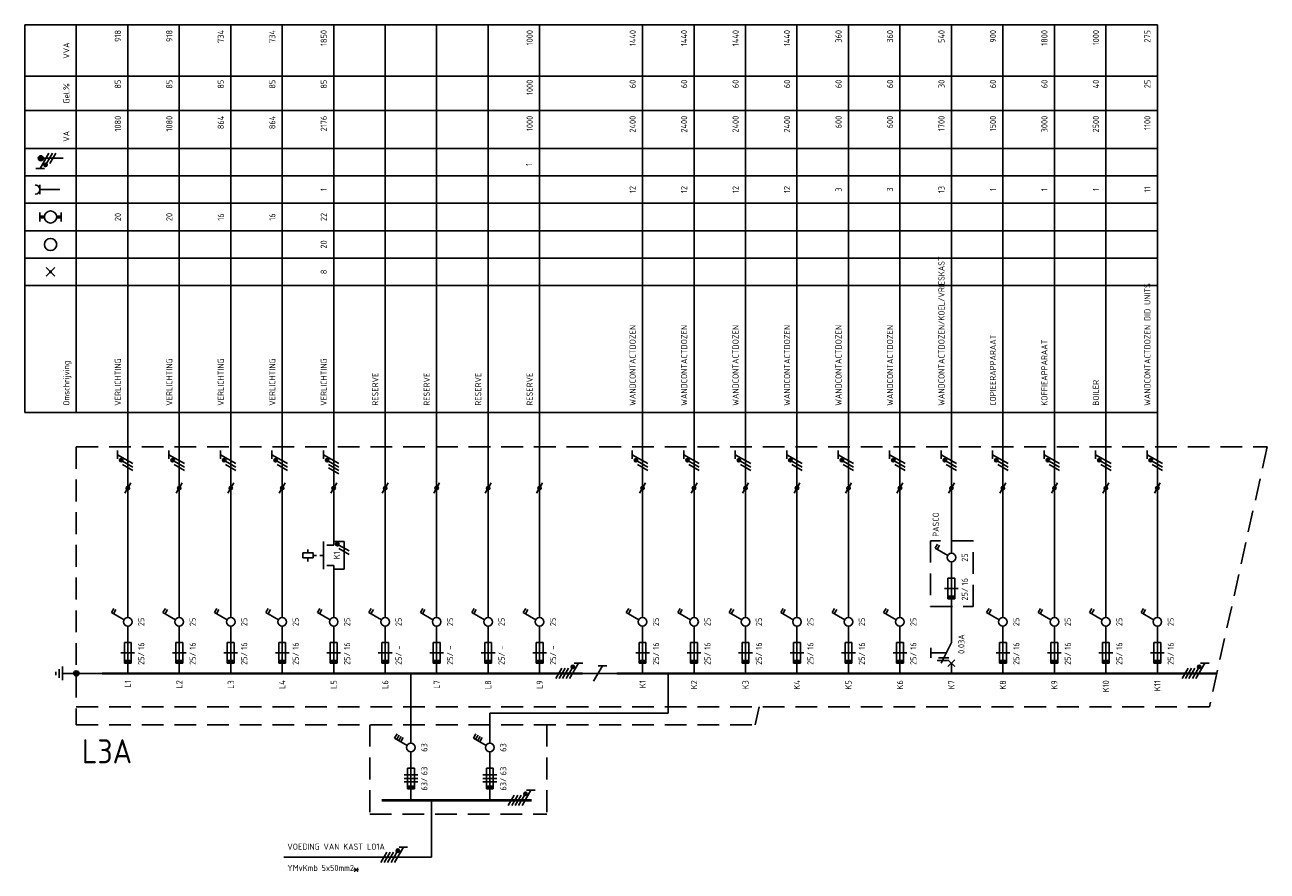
# Model space of a CAD drawing. Extents: x 30 to 1445, y -41 to 524.
# Tile 1 of 8: x 30 to 392, y 32 to 279. Entities that reach past the tile are written whole.
import ezdxf
from ezdxf.enums import TextEntityAlignment as Align

# ---------------------------------------------------------------- set-up
doc = ezdxf.new("R2010")
doc.units = 0
doc.linetypes.add('HIDDEN', pattern=[9.525, 6.35, -3.175])
doc.linetypes.add('STABI11', pattern=[2, 1, -1])
doc.layers.get('0').update_dxf_attribs({"linetype": 'CONTINUOUS'})
for name, color, linetype in [('EL$1----', 3, 'CONTINUOUS'), ('EL$1----_L0A', 3, 'CONTINUOUS'), ('EL$1----_L1A', 3, 'CONTINUOUS'), ('EL$1----_L1B', 3, 'CONTINUOUS'), ('EL$1----_L3D', 3, 'CONTINUOUS'), ('EL6112--', 3, 'CONTINUOUS'), ('EL6121--', 3, 'CONTINUOUS'), ('EL6222--', 3, 'CONTINUOUS')]:
    doc.layers.add(name, color=color, linetype=linetype)
doc.styles.add('BURO-018', font='iso.shx', dxfattribs={"height": 1.8})
doc.styles.add('BURO-035', font='ISO.shx', dxfattribs={"height": 3.5})

# ---------------------------------------------------------------- blocks, each defined once
blk = doc.blocks.new('0302A1_')
at = {"color": 0, "linetype": 'Continuous'}
blk.add_line((-0.87, -1.5), (0.87, 1.5), dxfattribs=at)
at = {"color": 0, "const_width": 0.5}
blk.add_lwpolyline([(-0.25, 0, 1), (0.25, 0, 1)], format="xyb", close=True, dxfattribs=at)
at = {"color": 0, "linetype": 'Continuous'}
blk.add_circle((0, 0), 0.5, dxfattribs=at)
blk = doc.blocks.new('m1s')
at = {"color": 0, "linetype": 'Continuous'}
blk.add_line((0, 54), (0, 66), dxfattribs=at)
blk = doc.blocks.new('111104')
at = {"color": 0, "linetype": 'Continuous'}
for p, q in [((-3, 6.98), (-3, 4.48)), ((-3, 5.73), (1.5, 3.13)), ((1.5, 2.13), (-1.5, 3.87)), ((1.5, 1.13), (-1.5, 2.87)), ((1.5, 0.13), (-1.5, 1.87)), ((1.5, -0.87), (-1.5, 0.87))]:
    blk.add_line(p, q, dxfattribs=at)
at = {"color": 0, "linetype": 'Continuous', "const_width": 0.5}
blk.add_lwpolyline([(-1.68, 4.12, 1), (-2.18, 4.12, 1)], format="xyb", close=True, dxfattribs=at)
at = {"color": 0, "linetype": 'Continuous'}
blk.add_circle((-1.93, 4.12), 0.5, dxfattribs=at)
at = {"color": 0, "linetype": 'Continuous', "style": 'BURO-018', "flags": 1}
blk.add_attdef('E_MATCODE', text='', height=1.8, dxfattribs=at).set_placement((0, 0), align=Align.MIDDLE)
blk = doc.blocks.new('B2')
at = {"color": 0, "linetype": 'Continuous'}
for p, q in [((-4.75, 17.74), (-4.05, 18.95)), ((-4.14, 17.39), (-3.44, 18.6)), ((0, 16.25), (0, 21)), ((-1.08, 15.62), (-4.75, 17.74)), ((0, 0), (0, 13.75)), ((-1, 9), (-1, 3)), ((1, 9), (-1, 9)), ((1, 3), (1, 9)), ((2, 6), (-2, 6)), ((-1, 3), (1, 3))]:
    blk.add_line(p, q, dxfattribs=at)
blk.add_circle((0, 15), 1.25, dxfattribs=at)
blk.add_solid([(-1, 3), (-1, 4), (1, 3), (1, 4)], dxfattribs=at)
at = {"color": 1, "linetype": 'Continuous', "style": 'BURO-018'}
blk.add_attdef('E_IGS', text='', height=1.8, rotation=90, dxfattribs=at).set_placement((3, 15), align=Align.TOP_CENTER)
at = {"color": 1, "style": 'BURO-018'}
blk.add_attdef('E_VRIJ1', (-3, 3), '', height=1.8, rotation=90, dxfattribs=at)
at = {"color": 1, "linetype": 'Continuous', "style": 'BURO-018'}
blk.add_attdef('E_ISP', text='', height=1.8, rotation=90, dxfattribs=at).set_placement((3, 6.9), align=Align.TOP_LEFT)
blk.add_attdef('E_ISPH', text='', height=1.8, rotation=90, dxfattribs=at).set_placement((3, 6.2), align=Align.TOP_RIGHT)
blk = doc.blocks.new('m1')
at = {"color": 0, "linetype": 'Continuous'}
blk.add_line((0, 21), (0, 33), dxfattribs=at)
blk = doc.blocks.new('b1s')
at = {"color": 0, "linetype": 'Continuous'}
blk.add_line((0, 33), (0, 54), dxfattribs=at)
blk = doc.blocks.new('00P')
at = {"color": 0, "linetype": 'Continuous'}
for p, q in [((0, 31), (3, 31)), ((3, 31), (3, 23)), ((3, 23), (0, 23))]:
    blk.add_line(p, q, dxfattribs=at)
blk = doc.blocks.new('M2S')
at = {"color": 0, "linetype": 'Continuous'}
for p, q in [((0, 63), (0, 66)), ((-7.5, 60.75), (-7.5, 61.75)), ((-3, 56), (-3, 64)), ((-2, 63), (0, 63)), ((-9, 60.75), (-9, 59.25)), ((-6, 60.75), (-9, 60.75)), ((-9, 59.25), (-6, 59.25)), ((-7.5, 59.25), (-7.5, 58.25)), ((-6, 59.25), (-6, 60.75)), ((-6, 60.25), (-6, 60.25)), ((-2, 57), (0, 57)), ((0, 54), (0, 57))]:
    blk.add_line(p, q, dxfattribs=at)
at = {"color": 0, "linetype": 'STABI11'}
blk.add_line((-6, 60), (-3, 60), dxfattribs=at)
at = {"color": 1, "linetype": 'Continuous', "style": 'BURO-018'}
blk.add_attdef('E_VRIJ1', (-6, 63), '', height=1.8, rotation=90, dxfattribs=at)
blk.add_attdef('E_IMS', text='', height=1.8, rotation=90, dxfattribs=at).set_placement((0, 60), align=Align.TOP_CENTER)
blk = doc.blocks.new('111104A')
at = {"color": 0, "linetype": 'Continuous'}
for p, q in [((-3, 4.98), (-3, 2.48)), ((-3, 3.73), (1.5, 1.13)), ((1.5, 0.13), (-1.5, 1.87)), ((1.5, -0.87), (-1.5, 0.87))]:
    blk.add_line(p, q, dxfattribs=at)
at = {"color": 0, "linetype": 'Continuous', "const_width": 0.5}
blk.add_lwpolyline([(-1.68, 2.12, 1), (-2.18, 2.12, 1)], format="xyb", close=True, dxfattribs=at)
at = {"color": 0, "linetype": 'Continuous'}
blk.add_circle((-1.93, 2.12), 0.5, dxfattribs=at)
at = {"color": 0, "linetype": 'Continuous', "style": 'BURO-018', "flags": 1}
blk.add_attdef('E_MATCODE', text='', height=1.8, dxfattribs=at).set_placement((0, 0), align=Align.MIDDLE)
blk = doc.blocks.new('KOLNR1')
at = {"color": 0, "linetype": 'Continuous'}
for p, q in [((1.41, -1.41), (-1.41, 1.41)), ((-1.41, -1.41), (1.41, 1.41))]:
    blk.add_line(p, q, dxfattribs=at)
at = {"color": 0, "linetype": 'Continuous', "const_width": 0.5}
blk.add_lwpolyline([(-0.25, 0, 1), (0.25, 0, 1)], format="xyb", close=True, dxfattribs=at)
blk = doc.blocks.new('KOLNR5')
at = {"color": 0, "linetype": 'Continuous'}
for p, q in [((-3.5, -1.5), (-3.5, 1.5)), ((3.5, 1.5), (3.5, -1.5))]:
    blk.add_line(p, q, dxfattribs=at)
at = {"color": 0, "linetype": 'Continuous', "const_width": 1}
for points in [[(-2, 0), (-3.5, 0)], [(2, 0), (3.5, 0)]]:
    blk.add_lwpolyline(points, dxfattribs=at)
at = {"color": 0, "linetype": 'Continuous'}
blk.add_circle((0, 0), 2, dxfattribs=at)
blk = doc.blocks.new('KOLNR3')
at = {"color": 0, "linetype": 'Continuous'}
blk.add_circle((0, 0), 2, dxfattribs=at)
blk = doc.blocks.new('KOLNR6')
at = {"color": 0, "linetype": 'Continuous'}
for p, q in [((-3.5, -1.5), (-3.5, 1.5)), ((3, 0), (-3.5, 0))]:
    blk.add_line(p, q, dxfattribs=at)
blk.add_arc((-5, 0), 1.5, 270, 90, dxfattribs=at)
blk = doc.blocks.new('B12')
at = {"color": 0, "linetype": 'Continuous'}
for p, q in [((-4.75, 17.74), (-4.05, 18.95)), ((-4.14, 17.39), (-3.44, 18.6)), ((-3.54, 17.04), (-2.84, 18.25)), ((0, 16.25), (0, 21)), ((-1.08, 15.62), (-4.75, 17.74)), ((-2.93, 16.69), (-2.23, 17.9)), ((0, 0), (0, 13.75)), ((-1, 9), (-1, 3)), ((1, 9), (-1, 9)), ((1, 3), (1, 9)), ((-2, 7), (2, 7)), ((-2, 6), (2, 6)), ((2, 5), (-2, 5)), ((-1, 3), (1, 3))]:
    blk.add_line(p, q, dxfattribs=at)
blk.add_circle((0, 15), 1.25, dxfattribs=at)
blk.add_solid([(-1, 3), (-1, 4), (1, 3), (1, 4)], dxfattribs=at)
at = {"color": 1, "linetype": 'Continuous', "style": 'BURO-018'}
blk.add_attdef('E_IGS', text='', height=1.8, rotation=90, dxfattribs=at).set_placement((3, 15), align=Align.TOP_CENTER)
at = {"color": 1, "style": 'BURO-018'}
blk.add_attdef('E_VRIJ1', (-3, 3), '', height=1.8, rotation=90, dxfattribs=at)
at = {"color": 1, "linetype": 'Continuous', "style": 'BURO-018'}
blk.add_attdef('E_ISP', text='', height=1.8, rotation=90, dxfattribs=at).set_placement((3, 6.9), align=Align.TOP_LEFT)
blk.add_attdef('E_ISPH', text='', height=1.8, rotation=90, dxfattribs=at).set_placement((3, 6.2), align=Align.TOP_RIGHT)
blk = doc.blocks.new('E00078')
at = {"color": 0, "linetype": 'Continuous'}
for p, q in [((-3, 6.48), (-3, 8.98)), ((-3, 7.73), (1.5, 5.13)), ((0, 7.5), (0, 1)), ((1.5, 4.13), (-1.5, 5.87)), ((1.5, 3.13), (-1.5, 4.87))]:
    blk.add_line(p, q, dxfattribs=at)
at = {"color": 0, "const_width": 0.75}
blk.add_lwpolyline([(-0.38, 7.5, 1), (0.38, 7.5, 1)], format="xyb", close=True, dxfattribs=at)
at = {"color": 0, "linetype": 'Continuous', "const_width": 0.5}
blk.add_lwpolyline([(-2.18, 6.12, 1), (-1.68, 6.12, 1)], format="xyb", close=True, dxfattribs=at)
at = {"color": 0, "linetype": 'Continuous'}
for centre, radius in [((0, 7.5), 0.75), ((-1.93, 6.12), 0.5)]:
    blk.add_circle(centre, radius, dxfattribs=at)
at = {"color": 0, "linetype": 'Continuous', "style": 'BURO-018'}
for tag, p in [('E_GKAST', (0, 14)), ('E_GROEP', (0, 11)), ('E_SGROEP', (4.5, 11))]:
    blk.add_attdef(tag, text='', height=1.8, dxfattribs=at).set_placement(p, align=Align.MIDDLE)
at = {"color": 0, "linetype": 'Continuous', "style": 'BURO-018', "flags": 1}
for tag, p in [('E_VERMCODE', (13, 11)), ('E_MATCODE', (0, 0))]:
    blk.add_attdef(tag, text='', height=1.8, dxfattribs=at).set_placement(p, align=Align.MIDDLE)
blk = doc.blocks.new('E00005')
at = {"color": 0, "linetype": 'Continuous'}
for p, q in [((0.5, 7.75), (-0.5, 7.75)), ((2, 5.75), (-2, 5.75)), ((1.25, 6.75), (-1.25, 6.75)), ((0, 5.75), (0, 2.5))]:
    blk.add_line(p, q, dxfattribs=at)
at = {"color": 0, "linetype": 'Continuous', "const_width": 0.75}
blk.add_lwpolyline([(-0.375, 1.75, 1), (0.375, 1.75, 1)], format="xyb", close=True, dxfattribs=at)
at = {"color": 0, "linetype": 'Continuous'}
blk.add_circle((0, 1.75), 0.75, dxfattribs=at)
at = {"color": 0, "linetype": 'Continuous', "style": 'BURO-018', "flags": 1}
blk.add_attdef('E_MATCODE', text='', height=1.8, dxfattribs=at).set_placement((0, 0), align=Align.MIDDLE)

msp = doc.modelspace()

# ---------------------------------------------------------------- linework, layer by layer
at = {"color": 1, "linetype": 'HIDDEN'}
for p, q in [((293.93, 128.65), (293.93, 109.5)), ((306.33, 128.65), (293.93, 128.65)), ((306.33, 109.5), (306.33, 128.65)), ((293.93, 109.5), (306.33, 109.5))]:
    msp.add_line(p, q, dxfattribs=at)
at = {"layer": 'EL$1----', "linetype": 'Continuous'}
for p, q in [((124.5, 125.68), (121.5, 127.41)), ((124.5, 124.68), (121.5, 126.41))]:
    msp.add_line(p, q, dxfattribs=at)
at = {"layer": 'EL$1----'}
for p, q in [((142.5, 69.65), (142.5, 90)), ((148.5, 36.4), (105.46, 36.4))]:
    msp.add_line(p, q, dxfattribs=at)
at = {"layer": 'EL$1----', "linetype": 'Continuous', "const_width": 0.5}
msp.add_lwpolyline([(121.32, 127.66, 1), (120.82, 127.66, 1)], format="xyb", close=True, dxfattribs=at)
at = {"layer": 'EL$1----', "color": 3, "const_width": 0.5}
msp.add_lwpolyline([(294.02, 97.5), (294.02, 94.5)], dxfattribs=at)
at = {"layer": 'EL$1----', "linetype": 'Continuous'}
msp.add_circle((121.07, 127.66), 0.5, dxfattribs=at)
at = {"layer": 'EL$1----_L0A', "color": 1}
for p, q in [((30, 279), (360, 279)), ((30, 166), (30, 279)), ((45, 166), (45, 279)), ((30, 264), (360, 264)), ((30, 254), (360, 254)), ((30, 243), (360, 243)), ((30, 235), (360, 235)), ((30, 235), (360, 235)), ((30, 235), (360, 235)), ((30, 235), (360, 235)), ((30, 235), (360, 235)), ((30, 235), (360, 235)), ((30, 235), (360, 235)), ((30, 235), (360, 235)), ((30, 227), (360, 227)), ((30, 219), (360, 219)), ((30, 219), (360, 219)), ((30, 211), (360, 211)), ((30, 211), (360, 211)), ((30, 203), (360, 203)), ((30, 166), (360, 166))]:
    msp.add_line(p, q, dxfattribs=at)
at = {"layer": 'EL$1----_L0A'}
for p, q in [((60, 156), (60, 279)), ((75, 156), (75, 279)), ((90, 156), (90, 279)), ((105, 156), (105, 279)), ((120, 156), (120, 279)), ((135, 156), (135, 279)), ((150, 156), (150, 279)), ((165, 156), (165, 279)), ((180, 156), (180, 279)), ((210, 156), (210, 279)), ((225, 156), (225, 279)), ((240, 156), (240, 279)), ((255, 156), (255, 279)), ((270, 156), (270, 279)), ((285, 156), (285, 279)), ((300, 156), (300, 279)), ((315, 156), (315, 279)), ((330, 156), (330, 279)), ((345, 156), (345, 279)), ((360, 156), (360, 279))]:
    msp.add_line(p, q, dxfattribs=at)
at = {"layer": 'EL$1----_L0A', "color": 1, "linetype": 'HIDDEN'}
for p, q in [((45, 156), (45, 75)), ((45, 156), (392, 156)), ((392, 156), (375.16, 80.22)), ((45, 80.22), (375.16, 80.22)), ((243.99, 80.22), (242.82, 75)), ((45, 75), (242.82, 75)), ((130.5, 75), (130.5, 49)), ((182.1, 75), (182.1, 49)), ((130.5, 49), (182.1, 49))]:
    msp.add_line(p, q, dxfattribs=at)
at = {"layer": 'EL$1----_L0A', "const_width": 0.7}
for points in [[(67.5, 90), (52.5, 90)], [(82.5, 90), (67.5, 90)], [(97.5, 90), (82.5, 90)], [(112.5, 90), (97.5, 90)], [(192.5, 90), (112.5, 90)], [(217.5, 90), (202.5, 90)], [(247.5, 90), (217.5, 90)], [(262.5, 90), (247.5, 90)], [(377.33, 90), (262.5, 90)], [(175, 53), (134, 53)], [(177.67, 53), (175, 53)]]:
    msp.add_lwpolyline(points, dxfattribs=at)
at = {"layer": 'EL$1----_L1B', "linetype": 'Continuous'}
for p, q in [((300, 99), (300, 111)), ((300, 99), (297, 93)), ((294.02, 96), (298.5, 96)), ((296.25, 94.5), (299.25, 94.5)), ((295.88, 93.75), (298.88, 93.75)), ((299, 94), (301, 92)), ((299, 92), (301, 94)), ((300, 90), (300, 93))]:
    msp.add_line(p, q, dxfattribs=at)
at = {"layer": 'EL6112--', "linetype": 'Continuous'}
for p, q in [((72, 154.98), (72, 152.48)), ((72, 153.73), (76.5, 151.13)), ((76.5, 150.13), (73.5, 151.87)), ((76.5, 149.13), (73.5, 150.87)), ((121.5, 148.13), (118.5, 149.87))]:
    msp.add_line(p, q, dxfattribs=at)
at = {"layer": 'EL6112--'}
for p, q in [((75, 144), (75, 111)), ((90, 144), (90, 111)), ((105, 144), (105, 111)), ((120, 144), (120, 130.4)), ((135, 144), (135, 111)), ((120, 118.4), (120, 111)), ((198.3, 92.25), (195.7, 87.75)), ((199.55, 92.25), (197.05, 92.25)), ((191.5, 90), (202.5, 90)), ((217.5, 78.4), (217.5, 90)), ((165.5, 69.65), (165.5, 78.4)), ((217.5, 78.4), (165.5, 78.4)), ((142.5, 67.15), (142.5, 53)), ((165.5, 67.15), (165.5, 53)), ((148.5, 53), (148.5, 36.4))]:
    msp.add_line(p, q, dxfattribs=at)
at = {"layer": 'EL6112--', "linetype": 'Continuous', "const_width": 0.5}
msp.add_lwpolyline([(73.32, 152.12, 1), (72.82, 152.12, 1)], format="xyb", close=True, dxfattribs=at)
at = {"layer": 'EL6112--', "linetype": 'Continuous'}
msp.add_circle((73.07, 152.12), 0.5, dxfattribs=at)
at = {"layer": 'EL6121--'}
msp.add_line((45, 90), (52.5, 90), dxfattribs=at)

# ---------------------------------------------------------------- block references
at = {"layer": 'EL$1----'}
for name, p in [('0302A1_', (60, 144)), ('0302A1_', (75, 144)), ('0302A1_', (90, 144)), ('0302A1_', (105, 144)), ('0302A1_', (120, 144)), ('0302A1_', (135, 144)), ('0302A1_', (150, 144)), ('0302A1_', (165, 144)), ('0302A1_', (180, 144)), ('0302A1_', (210, 144)), ('0302A1_', (225, 144)), ('0302A1_', (240, 144)), ('0302A1_', (255, 144)), ('0302A1_', (270, 144)), ('0302A1_', (285, 144)), ('0302A1_', (300, 144)), ('0302A1_', (315, 144)), ('0302A1_', (330, 144)), ('0302A1_', (345, 144)), ('0302A1_', (360, 144)), ('00P', (120, 97.4))]:
    msp.add_blockref(name, p, dxfattribs=at)
at = {"layer": 'EL$1----_L0A', "xscale": 0.8888888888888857, "yscale": 0.8888888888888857, "zscale": 0.8888888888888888}
for name, p in [('KOLNR6', (37.5, 231)), ('KOLNR5', (37.5, 223)), ('KOLNR3', (37.5, 215)), ('KOLNR1', (37.5, 207))]:
    msp.add_blockref(name, p, dxfattribs=at)
at = {"layer": 'EL$1----_L0A'}
for name, p in [('m1s', (60, 90)), ('m1s', (75, 90)), ('m1s', (90, 90)), ('m1s', (105, 90)), ('m1s', (120, 90)), ('m1s', (135, 90)), ('m1s', (150, 90)), ('m1s', (165, 90)), ('m1s', (180, 90)), ('m1s', (210, 90)), ('m1s', (225, 90)), ('m1s', (240, 90)), ('m1s', (255, 90)), ('m1s', (270, 90)), ('m1s', (285, 90)), ('m1s', (300, 90)), ('m1s', (315, 90)), ('m1s', (330, 90)), ('m1s', (345, 90)), ('m1s', (360, 90)), ('b1s', (300, 96.75)), ('b1s', (60, 90)), ('b1s', (150, 90)), ('b1s', (165, 90)), ('b1s', (180, 90)), ('b1s', (210, 90)), ('b1s', (225, 90)), ('b1s', (240, 90)), ('b1s', (255, 90)), ('b1s', (270, 90)), ('b1s', (285, 90)), ('b1s', (315, 90)), ('b1s', (330, 90)), ('b1s', (345, 90)), ('b1s', (360, 90)), ('m1', (60, 90)), ('m1', (150, 90)), ('m1', (165, 90)), ('m1', (180, 90)), ('m1', (210, 90)), ('m1', (225, 90)), ('m1', (240, 90)), ('m1', (255, 90)), ('m1', (270, 90)), ('m1', (285, 90)), ('m1', (315, 90)), ('m1', (330, 90)), ('m1', (345, 90)), ('m1', (360, 90))]:
    msp.add_blockref(name, p, dxfattribs=at)
ref = msp.add_blockref('B2', (300, 108.75), dxfattribs=at)
ref.add_attrib('E_ISPH', '25/', dxfattribs={"layer": '0', "color": 2, "linetype": 'Continuous', "height": 1.8, "rotation": 90, "style": 'BURO-018'}).set_placement((303, 114.95), align=Align.TOP_RIGHT)
ref.add_attrib('E_ISP', '16', dxfattribs={"layer": '0', "color": 2, "linetype": 'Continuous', "height": 1.8, "rotation": 90, "style": 'BURO-018'}).set_placement((303, 115.65), align=Align.TOP_LEFT)
ref.add_attrib('E_IGS', '25', dxfattribs={"layer": '0', "color": 2, "linetype": 'Continuous', "height": 1.8, "rotation": 90, "style": 'BURO-018'}).set_placement((303, 123.75), align=Align.TOP_CENTER)
ref = msp.add_blockref('B2', (60, 90), dxfattribs=at)
ref.add_attrib('E_ISPH', '25/', dxfattribs={"layer": '0', "color": 2, "linetype": 'Continuous', "height": 1.8, "rotation": 90, "style": 'BURO-018'}).set_placement((63, 96.2), align=Align.TOP_RIGHT)
ref.add_attrib('E_ISP', '16', dxfattribs={"layer": '0', "color": 2, "linetype": 'Continuous', "height": 1.8, "rotation": 90, "style": 'BURO-018'}).set_placement((63, 96.9), align=Align.TOP_LEFT)
ref.add_attrib('E_IGS', '25', dxfattribs={"layer": '0', "color": 2, "linetype": 'Continuous', "height": 1.8, "rotation": 90, "style": 'BURO-018'}).set_placement((63, 105), align=Align.TOP_CENTER)
ref = msp.add_blockref('B2', (75, 90), dxfattribs=at)
ref.add_attrib('E_ISPH', '25/', dxfattribs={"layer": '0', "color": 2, "linetype": 'Continuous', "height": 1.8, "rotation": 90, "style": 'BURO-018'}).set_placement((78, 96.2), align=Align.TOP_RIGHT)
ref.add_attrib('E_ISP', '16', dxfattribs={"layer": '0', "color": 2, "linetype": 'Continuous', "height": 1.8, "rotation": 90, "style": 'BURO-018'}).set_placement((78, 96.9), align=Align.TOP_LEFT)
ref.add_attrib('E_IGS', '25', dxfattribs={"layer": '0', "color": 2, "linetype": 'Continuous', "height": 1.8, "rotation": 90, "style": 'BURO-018'}).set_placement((78, 105), align=Align.TOP_CENTER)
ref = msp.add_blockref('B2', (90, 90), dxfattribs=at)
ref.add_attrib('E_ISPH', '25/', dxfattribs={"layer": '0', "color": 2, "linetype": 'Continuous', "height": 1.8, "rotation": 90, "style": 'BURO-018'}).set_placement((93, 96.2), align=Align.TOP_RIGHT)
ref.add_attrib('E_ISP', '16', dxfattribs={"layer": '0', "color": 2, "linetype": 'Continuous', "height": 1.8, "rotation": 90, "style": 'BURO-018'}).set_placement((93, 96.9), align=Align.TOP_LEFT)
ref.add_attrib('E_IGS', '25', dxfattribs={"layer": '0', "color": 2, "linetype": 'Continuous', "height": 1.8, "rotation": 90, "style": 'BURO-018'}).set_placement((93, 105), align=Align.TOP_CENTER)
ref = msp.add_blockref('B2', (105, 90), dxfattribs=at)
ref.add_attrib('E_ISPH', '25/', dxfattribs={"layer": '0', "color": 2, "linetype": 'Continuous', "height": 1.8, "rotation": 90, "style": 'BURO-018'}).set_placement((108, 96.2), align=Align.TOP_RIGHT)
ref.add_attrib('E_ISP', '16', dxfattribs={"layer": '0', "color": 2, "linetype": 'Continuous', "height": 1.8, "rotation": 90, "style": 'BURO-018'}).set_placement((108, 96.9), align=Align.TOP_LEFT)
ref.add_attrib('E_IGS', '25', dxfattribs={"layer": '0', "color": 2, "linetype": 'Continuous', "height": 1.8, "rotation": 90, "style": 'BURO-018'}).set_placement((108, 105), align=Align.TOP_CENTER)
ref = msp.add_blockref('B2', (120, 90), dxfattribs=at)
ref.add_attrib('E_ISPH', '25/', dxfattribs={"layer": '0', "color": 2, "linetype": 'Continuous', "height": 1.8, "rotation": 90, "style": 'BURO-018'}).set_placement((123, 96.2), align=Align.TOP_RIGHT)
ref.add_attrib('E_ISP', '16', dxfattribs={"layer": '0', "color": 2, "linetype": 'Continuous', "height": 1.8, "rotation": 90, "style": 'BURO-018'}).set_placement((123, 96.9), align=Align.TOP_LEFT)
ref.add_attrib('E_IGS', '25', dxfattribs={"layer": '0', "color": 2, "linetype": 'Continuous', "height": 1.8, "rotation": 90, "style": 'BURO-018'}).set_placement((123, 105), align=Align.TOP_CENTER)
ref = msp.add_blockref('B2', (135, 90), dxfattribs=at)
ref.add_attrib('E_ISPH', '25/', dxfattribs={"layer": '0', "color": 2, "linetype": 'Continuous', "height": 1.8, "rotation": 90, "style": 'BURO-018'}).set_placement((138, 96.2), align=Align.TOP_RIGHT)
ref.add_attrib('E_ISP', '-', dxfattribs={"layer": '0', "color": 2, "linetype": 'Continuous', "height": 1.8, "rotation": 90, "style": 'BURO-018'}).set_placement((138, 96.9), align=Align.TOP_LEFT)
ref.add_attrib('E_IGS', '25', dxfattribs={"layer": '0', "color": 2, "linetype": 'Continuous', "height": 1.8, "rotation": 90, "style": 'BURO-018'}).set_placement((138, 105), align=Align.TOP_CENTER)
ref = msp.add_blockref('B2', (150, 90), dxfattribs=at)
ref.add_attrib('E_ISPH', '25/', dxfattribs={"layer": '0', "color": 2, "linetype": 'Continuous', "height": 1.8, "rotation": 90, "style": 'BURO-018'}).set_placement((153, 96.2), align=Align.TOP_RIGHT)
ref.add_attrib('E_ISP', '-', dxfattribs={"layer": '0', "color": 2, "linetype": 'Continuous', "height": 1.8, "rotation": 90, "style": 'BURO-018'}).set_placement((153, 96.9), align=Align.TOP_LEFT)
ref.add_attrib('E_IGS', '25', dxfattribs={"layer": '0', "color": 2, "linetype": 'Continuous', "height": 1.8, "rotation": 90, "style": 'BURO-018'}).set_placement((153, 105), align=Align.TOP_CENTER)
ref = msp.add_blockref('B2', (165, 90), dxfattribs=at)
ref.add_attrib('E_ISPH', '25/', dxfattribs={"layer": '0', "color": 2, "linetype": 'Continuous', "height": 1.8, "rotation": 90, "style": 'BURO-018'}).set_placement((168, 96.2), align=Align.TOP_RIGHT)
ref.add_attrib('E_ISP', '-', dxfattribs={"layer": '0', "color": 2, "linetype": 'Continuous', "height": 1.8, "rotation": 90, "style": 'BURO-018'}).set_placement((168, 96.9), align=Align.TOP_LEFT)
ref.add_attrib('E_IGS', '25', dxfattribs={"layer": '0', "color": 2, "linetype": 'Continuous', "height": 1.8, "rotation": 90, "style": 'BURO-018'}).set_placement((168, 105), align=Align.TOP_CENTER)
ref = msp.add_blockref('B2', (180, 90), dxfattribs=at)
ref.add_attrib('E_ISPH', '25/', dxfattribs={"layer": '0', "color": 2, "linetype": 'Continuous', "height": 1.8, "rotation": 90, "style": 'BURO-018'}).set_placement((183, 96.2), align=Align.TOP_RIGHT)
ref.add_attrib('E_ISP', '-', dxfattribs={"layer": '0', "color": 2, "linetype": 'Continuous', "height": 1.8, "rotation": 90, "style": 'BURO-018'}).set_placement((183, 96.9), align=Align.TOP_LEFT)
ref.add_attrib('E_IGS', '25', dxfattribs={"layer": '0', "color": 2, "linetype": 'Continuous', "height": 1.8, "rotation": 90, "style": 'BURO-018'}).set_placement((183, 105), align=Align.TOP_CENTER)
ref = msp.add_blockref('B2', (210, 90), dxfattribs=at)
ref.add_attrib('E_ISPH', '25/', dxfattribs={"layer": '0', "color": 2, "linetype": 'Continuous', "height": 1.8, "rotation": 90, "style": 'BURO-018'}).set_placement((213, 96.2), align=Align.TOP_RIGHT)
ref.add_attrib('E_ISP', '16', dxfattribs={"layer": '0', "color": 2, "linetype": 'Continuous', "height": 1.8, "rotation": 90, "style": 'BURO-018'}).set_placement((213, 96.9), align=Align.TOP_LEFT)
ref.add_attrib('E_IGS', '25', dxfattribs={"layer": '0', "color": 2, "linetype": 'Continuous', "height": 1.8, "rotation": 90, "style": 'BURO-018'}).set_placement((213, 105), align=Align.TOP_CENTER)
ref = msp.add_blockref('B2', (225, 90), dxfattribs=at)
ref.add_attrib('E_ISPH', '25/', dxfattribs={"layer": '0', "color": 2, "linetype": 'Continuous', "height": 1.8, "rotation": 90, "style": 'BURO-018'}).set_placement((228, 96.2), align=Align.TOP_RIGHT)
ref.add_attrib('E_ISP', '16', dxfattribs={"layer": '0', "color": 2, "linetype": 'Continuous', "height": 1.8, "rotation": 90, "style": 'BURO-018'}).set_placement((228, 96.9), align=Align.TOP_LEFT)
ref.add_attrib('E_IGS', '25', dxfattribs={"layer": '0', "color": 2, "linetype": 'Continuous', "height": 1.8, "rotation": 90, "style": 'BURO-018'}).set_placement((228, 105), align=Align.TOP_CENTER)
ref = msp.add_blockref('B2', (240, 90), dxfattribs=at)
ref.add_attrib('E_ISPH', '25/', dxfattribs={"layer": '0', "color": 2, "linetype": 'Continuous', "height": 1.8, "rotation": 90, "style": 'BURO-018'}).set_placement((243, 96.2), align=Align.TOP_RIGHT)
ref.add_attrib('E_ISP', '16', dxfattribs={"layer": '0', "color": 2, "linetype": 'Continuous', "height": 1.8, "rotation": 90, "style": 'BURO-018'}).set_placement((243, 96.9), align=Align.TOP_LEFT)
ref.add_attrib('E_IGS', '25', dxfattribs={"layer": '0', "color": 2, "linetype": 'Continuous', "height": 1.8, "rotation": 90, "style": 'BURO-018'}).set_placement((243, 105), align=Align.TOP_CENTER)
ref = msp.add_blockref('B2', (255, 90), dxfattribs=at)
ref.add_attrib('E_ISPH', '25/', dxfattribs={"layer": '0', "color": 2, "linetype": 'Continuous', "height": 1.8, "rotation": 90, "style": 'BURO-018'}).set_placement((258, 96.2), align=Align.TOP_RIGHT)
ref.add_attrib('E_ISP', '16', dxfattribs={"layer": '0', "color": 2, "linetype": 'Continuous', "height": 1.8, "rotation": 90, "style": 'BURO-018'}).set_placement((258, 96.9), align=Align.TOP_LEFT)
ref.add_attrib('E_IGS', '25', dxfattribs={"layer": '0', "color": 2, "linetype": 'Continuous', "height": 1.8, "rotation": 90, "style": 'BURO-018'}).set_placement((258, 105), align=Align.TOP_CENTER)
ref = msp.add_blockref('B2', (270, 90), dxfattribs=at)
ref.add_attrib('E_ISPH', '25/', dxfattribs={"layer": '0', "color": 2, "linetype": 'Continuous', "height": 1.8, "rotation": 90, "style": 'BURO-018'}).set_placement((273, 96.2), align=Align.TOP_RIGHT)
ref.add_attrib('E_ISP', '16', dxfattribs={"layer": '0', "color": 2, "linetype": 'Continuous', "height": 1.8, "rotation": 90, "style": 'BURO-018'}).set_placement((273, 96.9), align=Align.TOP_LEFT)
ref.add_attrib('E_IGS', '25', dxfattribs={"layer": '0', "color": 2, "linetype": 'Continuous', "height": 1.8, "rotation": 90, "style": 'BURO-018'}).set_placement((273, 105), align=Align.TOP_CENTER)
ref = msp.add_blockref('B2', (285, 90), dxfattribs=at)
ref.add_attrib('E_ISPH', '25/', dxfattribs={"layer": '0', "color": 2, "linetype": 'Continuous', "height": 1.8, "rotation": 90, "style": 'BURO-018'}).set_placement((288, 96.2), align=Align.TOP_RIGHT)
ref.add_attrib('E_ISP', '16', dxfattribs={"layer": '0', "color": 2, "linetype": 'Continuous', "height": 1.8, "rotation": 90, "style": 'BURO-018'}).set_placement((288, 96.9), align=Align.TOP_LEFT)
ref.add_attrib('E_IGS', '25', dxfattribs={"layer": '0', "color": 2, "linetype": 'Continuous', "height": 1.8, "rotation": 90, "style": 'BURO-018'}).set_placement((288, 105), align=Align.TOP_CENTER)
ref = msp.add_blockref('B2', (315, 90), dxfattribs=at)
ref.add_attrib('E_ISPH', '25/', dxfattribs={"layer": '0', "color": 2, "linetype": 'Continuous', "height": 1.8, "rotation": 90, "style": 'BURO-018'}).set_placement((318, 96.2), align=Align.TOP_RIGHT)
ref.add_attrib('E_ISP', '16', dxfattribs={"layer": '0', "color": 2, "linetype": 'Continuous', "height": 1.8, "rotation": 90, "style": 'BURO-018'}).set_placement((318, 96.9), align=Align.TOP_LEFT)
ref.add_attrib('E_IGS', '25', dxfattribs={"layer": '0', "color": 2, "linetype": 'Continuous', "height": 1.8, "rotation": 90, "style": 'BURO-018'}).set_placement((318, 105), align=Align.TOP_CENTER)
ref = msp.add_blockref('B2', (330, 90), dxfattribs=at)
ref.add_attrib('E_ISPH', '25/', dxfattribs={"layer": '0', "color": 2, "linetype": 'Continuous', "height": 1.8, "rotation": 90, "style": 'BURO-018'}).set_placement((333, 96.2), align=Align.TOP_RIGHT)
ref.add_attrib('E_ISP', '16', dxfattribs={"layer": '0', "color": 2, "linetype": 'Continuous', "height": 1.8, "rotation": 90, "style": 'BURO-018'}).set_placement((333, 96.9), align=Align.TOP_LEFT)
ref.add_attrib('E_IGS', '25', dxfattribs={"layer": '0', "color": 2, "linetype": 'Continuous', "height": 1.8, "rotation": 90, "style": 'BURO-018'}).set_placement((333, 105), align=Align.TOP_CENTER)
ref = msp.add_blockref('B2', (345, 90), dxfattribs=at)
ref.add_attrib('E_ISPH', '25/', dxfattribs={"layer": '0', "color": 2, "linetype": 'Continuous', "height": 1.8, "rotation": 90, "style": 'BURO-018'}).set_placement((348, 96.2), align=Align.TOP_RIGHT)
ref.add_attrib('E_ISP', '16', dxfattribs={"layer": '0', "color": 2, "linetype": 'Continuous', "height": 1.8, "rotation": 90, "style": 'BURO-018'}).set_placement((348, 96.9), align=Align.TOP_LEFT)
ref.add_attrib('E_IGS', '25', dxfattribs={"layer": '0', "color": 2, "linetype": 'Continuous', "height": 1.8, "rotation": 90, "style": 'BURO-018'}).set_placement((348, 105), align=Align.TOP_CENTER)
ref = msp.add_blockref('B2', (360, 90), dxfattribs=at)
ref.add_attrib('E_ISPH', '25/', dxfattribs={"layer": '0', "color": 2, "linetype": 'Continuous', "height": 1.8, "rotation": 90, "style": 'BURO-018'}).set_placement((363, 96.2), align=Align.TOP_RIGHT)
ref.add_attrib('E_ISP', '16', dxfattribs={"layer": '0', "color": 2, "linetype": 'Continuous', "height": 1.8, "rotation": 90, "style": 'BURO-018'}).set_placement((363, 96.9), align=Align.TOP_LEFT)
ref.add_attrib('E_IGS', '25', dxfattribs={"layer": '0', "color": 2, "linetype": 'Continuous', "height": 1.8, "rotation": 90, "style": 'BURO-018'}).set_placement((363, 105), align=Align.TOP_CENTER)
at = {"layer": 'EL$1----_L1A'}
ref = msp.add_blockref('M2S', (120, 64.4), dxfattribs=at)
ref.add_attrib('E_IMS', 'K1', dxfattribs={"layer": '0', "color": 2, "linetype": 'Continuous', "height": 1.8, "rotation": 90, "style": 'BURO-018'}).set_placement((120, 124.4), align=Align.TOP_CENTER)
ref = msp.add_blockref('B12', (142.5, 53.4), dxfattribs=at)
ref.add_attrib('E_ISPH', '63/', dxfattribs={"layer": '0', "color": 2, "linetype": 'Continuous', "height": 1.8, "rotation": 90, "style": 'BURO-018'}).set_placement((145.5, 59.6), align=Align.TOP_RIGHT)
ref.add_attrib('E_ISP', '63', dxfattribs={"layer": '0', "color": 2, "linetype": 'Continuous', "height": 1.8, "rotation": 90, "style": 'BURO-018'}).set_placement((145.5, 60.3), align=Align.TOP_LEFT)
ref.add_attrib('E_IGS', '63', dxfattribs={"layer": '0', "color": 2, "linetype": 'Continuous', "height": 1.8, "rotation": 90, "style": 'BURO-018'}).set_placement((145.5, 68.4), align=Align.TOP_CENTER)
ref = msp.add_blockref('B12', (165.5, 53.4), dxfattribs=at)
ref.add_attrib('E_ISPH', '63/', dxfattribs={"layer": '0', "color": 2, "linetype": 'Continuous', "height": 1.8, "rotation": 90, "style": 'BURO-018'}).set_placement((168.5, 59.6), align=Align.TOP_RIGHT)
ref.add_attrib('E_ISP', '63', dxfattribs={"layer": '0', "color": 2, "linetype": 'Continuous', "height": 1.8, "rotation": 90, "style": 'BURO-018'}).set_placement((168.5, 60.3), align=Align.TOP_LEFT)
ref.add_attrib('E_IGS', '63', dxfattribs={"layer": '0', "color": 2, "linetype": 'Continuous', "height": 1.8, "rotation": 90, "style": 'BURO-018'}).set_placement((168.5, 68.4), align=Align.TOP_CENTER)
at = {"layer": 'EL6112--'}
for p in [(60, 150), (90, 150), (105, 150), (120, 150), (210, 150), (225, 150), (240, 150), (255, 150), (270, 150), (285, 150), (300, 150), (315, 150), (330, 150), (345, 150), (360, 150)]:
    msp.add_blockref('111104A', p, dxfattribs=at)
at = {"layer": 'EL6112--', "rotation": 270}
for p in [(185.57, 90), (368.08, 90), (171.74, 53), (134.57, 36.4)]:
    msp.add_blockref('111104', p, dxfattribs=at)
at = {"layer": 'EL6121--', "rotation": 90}
msp.add_blockref('E00005', (46.75, 90), dxfattribs=at)
at = {"layer": 'EL6222--', "rotation": 90}
msp.add_blockref('E00078', (42.16, 240.12), dxfattribs=at)

# ---------------------------------------------------------------- texts
at = {"layer": 'EL$1----', "color": 2}
for s, height, style, p in [('VOEDING VAN KAST LO1A', 1.8, 'BURO-018', (106.5, 38.61)), ('YMvKmb 5x50mm2', 1.8, 'BURO-018', (106.5, 32.4)), ('*', 3.5, 'BURO-035', (125.48, 31.4))]:
    msp.add_text(s, height=height, dxfattribs=dict(at, style=style)).set_placement(p)
at = {"layer": 'EL$1----_L0A', "color": 2, "style": 'BURO-018'}
for s, p in [('918', (58, 277.5)), ('918', (73, 277.5)), ('734', (88, 277.5)), ('734', (103, 277.5)), ('1850', (118, 277.5)), ('1000', (178, 277.5)), ('1440', (208, 277.5)), ('1440', (223, 277.5)), ('1440', (238, 277.5)), ('1440', (253, 277.5)), ('360', (268, 277.5)), ('360', (283, 277.5)), ('540', (298, 277.5)), ('900', (313, 277.5)), ('1800', (328, 277.5)), ('1000', (343, 277.5)), ('275', (358, 277.5)), ('85', (58, 263)), ('85', (73, 263)), ('85', (88, 263)), ('85', (103, 263)), ('85', (118, 263)), ('1000', (178, 263)), ('60', (208, 263)), ('60', (223, 263)), ('60', (238, 263)), ('60', (253, 263)), ('60', (268, 263)), ('60', (283, 263)), ('30', (298, 263)), ('60', (313, 263)), ('60', (328, 263)), ('40', (343, 263)), ('25', (358, 263)), ('1080', (58, 252.5)), ('1080', (73, 252.5)), ('864', (88, 252.5)), ('864', (103, 252.5)), ('2176', (118, 252.5)), ('1000', (178, 252.5)), ('2400', (208, 252.5)), ('2400', (223, 252.5)), ('2400', (238, 252.5)), ('2400', (253, 252.5)), ('600', (268, 252.5)), ('600', (283, 252.5)), ('1700', (298, 252.5)), ('1500', (313, 252.5)), ('3000', (328, 252.5)), ('2500', (343, 252.5)), ('1100', (358, 252.5))]:
    msp.add_text(s, height=1.8, rotation=90, dxfattribs=at).set_placement(p, align=Align.RIGHT)
for s, p in [('VVA', (43, 271.5)), ('Gel.%', (43, 259)), ('VA', (43, 246.5)), ('1', (177.8, 238.3)), ('12', (208, 231)), ('12', (223, 231)), ('12', (238, 231)), ('12', (253, 231)), ('13', (298, 231)), ('11', (358, 231)), ('1', (117.98, 230.97)), ('3', (268, 231)), ('3', (283, 231)), ('1', (313, 231)), ('1', (328, 231)), ('1', (343, 231)), ('20', (58, 223)), ('20', (73, 223)), ('16', (88, 223)), ('16', (103, 223)), ('22', (118, 223)), ('20', (118, 215)), ('8', (118, 207))]:
    msp.add_text(s, height=1.8, rotation=90, dxfattribs=at).set_placement(p, align=Align.CENTER)
for s, p in [('WANDCONTACTDOZEN/KOEL/VRIESKAST', (298, 168)), ('WANDCONTACTDOZEN DID UNITS', (358, 168)), ('WANDCONTACTDOZEN', (208, 168)), ('WANDCONTACTDOZEN', (223, 168)), ('WANDCONTACTDOZEN', (238, 168)), ('WANDCONTACTDOZEN', (253, 168)), ('WANDCONTACTDOZEN', (268, 168)), ('WANDCONTACTDOZEN', (283, 168)), ('COPIEERAPPARAAT', (313, 168)), ('KOFFIEAPPARAAT', (328, 168)), ('Omschrijving', (43, 168)), ('VERLICHTING', (58, 168)), ('VERLICHTING', (73, 168)), ('VERLICHTING', (88, 168)), ('VERLICHTING', (103, 168)), ('VERLICHTING', (118, 168)), ('RESERVE', (133, 168)), ('RESERVE', (148, 168)), ('RESERVE', (163, 168)), ('RESERVE', (178, 168)), ('BOILER', (343, 168))]:
    msp.add_text(s, height=1.8, rotation=90, dxfattribs=at).set_placement(p)
for s, p in [('L1', (60, 88)), ('L2', (75, 88)), ('L3', (90, 88)), ('L4', (105, 88)), ('L5', (120, 88)), ('L6', (135, 88)), ('L7', (150, 88)), ('L8', (165, 88)), ('L9', (180, 88)), ('K1', (210, 88)), ('K2', (225, 88)), ('K3', (240, 88)), ('K4', (255, 88)), ('K5', (270, 88)), ('K6', (285, 88)), ('K7', (300, 88)), ('K8', (315, 88)), ('K9', (330, 88)), ('K10', (345, 88)), ('K11', (360, 88))]:
    msp.add_text(s, height=1.8, rotation=90, dxfattribs=at).set_placement(p, align=Align.MIDDLE_RIGHT)
at = {"layer": 'EL$1----_L1B', "color": 2, "style": 'BURO-018'}
for s, p in [('PASCO', (294.55, 129.81)), ('0.03A', (302, 95.67))]:
    msp.add_text(s, height=1.8, rotation=90, dxfattribs=at).set_placement(p, align=Align.TOP_LEFT)
at = {"layer": 'EL$1----_L3D', "color": 4, "style": 'BURO-018'}
msp.add_text('L3A', height=7, dxfattribs=at).set_placement((61.24, 67.3), align=Align.MIDDLE_RIGHT)

doc.saveas('drawing.dxf')
